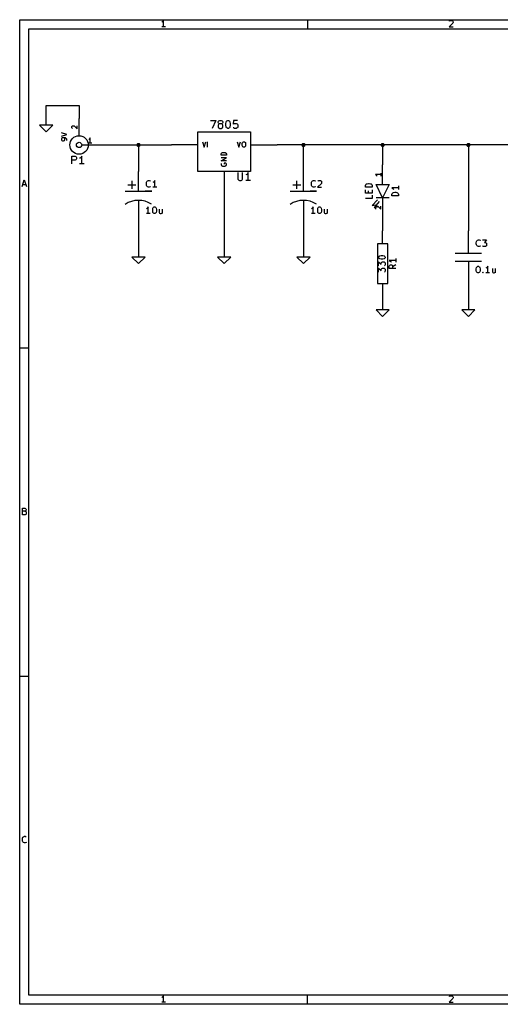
# Model space of a CAD drawing. Extents: x 4000 to 113000, y 4000 to 78670.
# Tile 1 of 9: x 4000 to 40417, y 4000 to 78670. Entities that reach past the tile are written whole.
import ezdxf

# ---------------------------------------------------------------- set-up
doc = ezdxf.new("R2010")
doc.units = 0
for name, color, linetype in [('BLACK', 1, 'CONTINUOUS'), ('CYAN', 4, 'CONTINUOUS'), ('GREEN', 3, 'CONTINUOUS'), ('RED', 5, 'CONTINUOUS')]:
    doc.layers.add(name, color=color, linetype=linetype)

msp = doc.modelspace()

# ---------------------------------------------------------------- linework, layer by layer
at = {"layer": 'BLACK'}
for p, q in [((4000, 78670), (113000, 78670)), ((4000, 4000), (4000, 78670)), ((14800, 78500), (14760, 78470)), ((14850, 78550), (14800, 78500)), ((14900, 78620), (14850, 78550)), ((14900, 78120), (14900, 78620)), ((25800, 78670), (25800, 77970)), ((36560, 78570), (36580, 78590)), ((36580, 78590), (36630, 78620)), ((36630, 78620), (36750, 78620)), ((36750, 78620), (36790, 78590)), ((36790, 78590), (36820, 78570)), ((36820, 78570), (36840, 78520)), ((36840, 78470), (36820, 78400)), ((36840, 78520), (36840, 78470)), ((4700, 77970), (112300, 77970)), ((4700, 4700), (4700, 77970)), ((15040, 78120), (14760, 78120)), ((36820, 78400), (36530, 78120)), ((36530, 78120), (36840, 78120)), ((4190, 66020), (4350, 66520)), ((4350, 66520), (4520, 66020)), ((4240, 66160), (4470, 66160)), ((4000, 53780), (4700, 53780)), ((4220, 41130), (4220, 41630)), ((4220, 41630), (4390, 41630)), ((4390, 41390), (4220, 41390)), ((4410, 41130), (4220, 41130)), ((4390, 41630), (4430, 41600)), ((4430, 41410), (4390, 41390)), ((4390, 41390), (4460, 41370)), ((4460, 41150), (4410, 41130)), ((4430, 41600), (4460, 41580)), ((4460, 41440), (4430, 41410)), ((4460, 41580), (4480, 41530)), ((4480, 41480), (4460, 41440)), ((4460, 41370), (4480, 41340)), ((4480, 41180), (4460, 41150)), ((4480, 41530), (4480, 41480)), ((4480, 41340), (4500, 41290)), ((4500, 41220), (4480, 41180)), ((4500, 41290), (4500, 41220)), ((4000, 28890), (4700, 28890)), ((4200, 16520), (4220, 16620)), ((4200, 16450), (4200, 16520)), ((4220, 16360), (4200, 16450)), ((4220, 16620), (4240, 16670)), ((4240, 16670), (4290, 16710)), ((4290, 16710), (4360, 16740)), ((4360, 16740), (4410, 16740)), ((4410, 16740), (4480, 16710)), ((4480, 16710), (4500, 16690)), ((4240, 16310), (4220, 16360)), ((4290, 16260), (4240, 16310)), ((4360, 16240), (4290, 16260)), ((4410, 16240), (4360, 16240)), ((4480, 16260), (4410, 16240)), ((4500, 16290), (4480, 16260)), ((112300, 4700), (4700, 4700)), ((14800, 4530), (14760, 4500)), ((14850, 4580), (14800, 4530)), ((14900, 4650), (14850, 4580)), ((14900, 4150), (14900, 4650)), ((25800, 4000), (25800, 4700)), ((36560, 4600), (36580, 4620)), ((36580, 4620), (36630, 4650)), ((36630, 4650), (36750, 4650)), ((36750, 4650), (36790, 4620)), ((36790, 4620), (36820, 4600)), ((36820, 4600), (36840, 4550)), ((36840, 4500), (36820, 4430)), ((36840, 4550), (36840, 4500)), ((113000, 4000), (4000, 4000)), ((15040, 4150), (14760, 4150)), ((36820, 4430), (36530, 4150)), ((36530, 4150), (36840, 4150))]:
    msp.add_line(p, q, dxfattribs=at)
at = {"layer": 'CYAN'}
for p, q in [((18450, 71030), (18850, 71030)), ((18850, 71030), (18590, 70430)), ((19040, 70910), (19070, 70970)), ((19070, 70970), (19100, 71000)), ((19100, 71000), (19160, 71030)), ((19160, 71030), (19270, 71030)), ((19270, 71030), (19330, 71000)), ((19330, 71000), (19360, 70970)), ((19360, 70970), (19390, 70910)), ((19640, 70910), (19670, 70970)), ((19670, 70970), (19700, 71000)), ((19700, 71000), (19760, 71030)), ((19760, 71030), (19810, 71030)), ((19810, 71030), (19870, 71000)), ((19870, 71000), (19900, 70970)), ((19900, 70970), (19930, 70910)), ((20210, 71030), (20180, 70740)), ((20500, 71030), (20210, 71030)), ((19040, 70880), (19040, 70910)), ((19070, 70830), (19040, 70880)), ((19070, 70710), (19040, 70660)), ((19040, 70660), (19040, 70540)), ((19040, 70540), (19070, 70480)), ((19100, 70800), (19070, 70830)), ((19100, 70740), (19070, 70710)), ((19070, 70480), (19100, 70460)), ((19160, 70770), (19100, 70800)), ((19160, 70770), (19100, 70740)), ((19100, 70460), (19160, 70430)), ((19270, 70770), (19160, 70770)), ((19160, 70430), (19270, 70430)), ((19330, 70800), (19270, 70770)), ((19330, 70740), (19270, 70770)), ((19270, 70430), (19330, 70460)), ((19360, 70830), (19330, 70800)), ((19360, 70710), (19330, 70740)), ((19330, 70460), (19360, 70480)), ((19390, 70880), (19360, 70830)), ((19390, 70660), (19360, 70710)), ((19360, 70480), (19390, 70540)), ((19390, 70910), (19390, 70880)), ((19390, 70540), (19390, 70660)), ((19610, 70800), (19640, 70910)), ((19610, 70660), (19610, 70800)), ((19640, 70540), (19610, 70660)), ((19670, 70480), (19640, 70540)), ((19700, 70460), (19670, 70480)), ((19760, 70430), (19700, 70460)), ((19810, 70430), (19760, 70430)), ((19870, 70460), (19810, 70430)), ((19900, 70480), (19870, 70460)), ((19930, 70540), (19900, 70480)), ((19930, 70910), (19960, 70800)), ((19960, 70660), (19930, 70540)), ((19960, 70800), (19960, 70660)), ((20180, 70740), (20210, 70770)), ((20210, 70460), (20180, 70480)), ((20210, 70770), (20270, 70800)), ((20270, 70430), (20210, 70460)), ((20270, 70800), (20410, 70800)), ((20410, 70430), (20270, 70430)), ((20410, 70800), (20470, 70770)), ((20470, 70460), (20410, 70430)), ((20470, 70770), (20500, 70740)), ((20500, 70480), (20470, 70460)), ((20500, 70740), (20530, 70680)), ((20530, 70540), (20500, 70480)), ((20530, 70680), (20530, 70540)), ((7560, 69960), (7160, 70090)), ((7160, 69830), (7560, 69960)), ((7180, 69680), (7160, 69640)), ((7160, 69640), (7160, 69560)), ((7160, 69560), (7180, 69520)), ((7200, 69700), (7180, 69680)), ((7180, 69520), (7200, 69510)), ((7240, 69710), (7200, 69700)), ((7200, 69510), (7240, 69490)), ((7390, 69710), (7240, 69710)), ((7240, 69490), (7330, 69490)), ((7370, 69700), (7330, 69710)), ((7330, 69490), (7370, 69510)), ((7390, 69680), (7370, 69700)), ((7370, 69510), (7390, 69520)), ((7470, 69700), (7390, 69710)), ((7410, 69640), (7390, 69680)), ((7390, 69520), (7410, 69560)), ((7410, 69560), (7410, 69640)), ((7520, 69660), (7470, 69700)), ((7540, 69640), (7520, 69660)), ((7560, 69600), (7540, 69640)), ((7560, 69520), (7560, 69600)), ((17840, 69410), (17970, 69010)), ((17970, 69010), (18100, 69410)), ((18240, 69010), (18240, 69410)), ((20480, 69410), (20610, 69010)), ((20610, 69010), (20740, 69410)), ((20860, 69270), (20880, 69350)), ((20860, 69140), (20860, 69270)), ((20880, 69070), (20860, 69140)), ((20880, 69350), (20910, 69390)), ((20910, 69030), (20880, 69070)), ((20910, 69390), (20950, 69410)), ((20950, 69010), (20910, 69030)), ((20950, 69410), (21030, 69410)), ((21030, 69010), (20950, 69010)), ((21030, 69410), (21070, 69390)), ((21070, 69030), (21030, 69010)), ((21070, 69390), (21100, 69350)), ((21100, 69070), (21070, 69030)), ((21100, 69350), (21120, 69270)), ((21120, 69140), (21100, 69070)), ((21120, 69270), (21120, 69140)), ((7960, 67730), (7960, 68330)), ((7960, 68330), (8190, 68330)), ((8190, 68010), (7960, 68010)), ((8190, 68330), (8250, 68300)), ((8250, 68040), (8190, 68010)), ((8250, 68300), (8280, 68270)), ((8280, 68070), (8250, 68040)), ((8280, 68270), (8310, 68210)), ((8310, 68130), (8280, 68070)), ((8310, 68210), (8310, 68130)), ((8590, 68180), (8530, 68160)), ((8650, 68240), (8590, 68180)), ((8710, 68330), (8650, 68240)), ((8710, 67730), (8710, 68330)), ((19260, 68480), (19280, 68540)), ((19260, 68390), (19260, 68480)), ((19660, 68390), (19260, 68390)), ((19260, 67970), (19660, 68190)), ((19660, 68190), (19260, 68190)), ((19660, 67970), (19260, 67970)), ((19280, 68540), (19320, 68580)), ((19320, 68580), (19360, 68590)), ((19360, 68590), (19430, 68610)), ((19430, 68610), (19490, 68610)), ((19490, 68610), (19570, 68590)), ((19570, 68590), (19600, 68580)), ((19600, 68580), (19640, 68540)), ((19640, 68540), (19660, 68480)), ((19660, 68480), (19660, 68390)), ((8880, 67730), (8530, 67730)), ((19280, 67770), (19260, 67740)), ((19260, 67740), (19260, 67680)), ((19260, 67680), (19280, 67620)), ((19280, 67620), (19320, 67580)), ((19320, 67580), (19360, 67570)), ((19360, 67570), (19430, 67550)), ((19430, 67550), (19490, 67550)), ((19620, 67790), (19490, 67790)), ((19490, 67790), (19490, 67720)), ((19490, 67550), (19570, 67570)), ((19570, 67570), (19600, 67580)), ((19600, 67580), (19640, 67620)), ((19640, 67770), (19620, 67790)), ((19660, 67720), (19640, 67770)), ((19640, 67620), (19660, 67680)), ((19660, 67680), (19660, 67720)), ((13690, 66440), (13760, 66470)), ((13760, 66470), (13810, 66470)), ((13810, 66470), (13880, 66440)), ((14240, 66470), (14190, 66400)), ((14240, 65970), (14240, 66470)), ((20540, 67070), (20540, 66580)), ((20540, 66580), (20570, 66520)), ((20570, 66520), (20600, 66500)), ((20600, 66500), (20660, 66470)), ((20660, 66470), (20770, 66470)), ((20770, 66470), (20830, 66500)), ((20830, 66500), (20860, 66520)), ((20860, 66520), (20890, 66580)), ((20890, 66580), (20890, 67070)), ((21200, 66920), (21140, 66900)), ((21490, 66470), (21140, 66470)), ((21260, 66980), (21200, 66920)), ((21320, 67070), (21260, 66980)), ((21320, 66470), (21320, 67070)), ((26190, 66440), (26260, 66470)), ((26260, 66470), (26310, 66470)), ((26310, 66470), (26380, 66440)), ((26620, 66440), (26670, 66470)), ((26670, 66470), (26790, 66470)), ((26790, 66470), (26830, 66440)), ((13600, 66250), (13620, 66350)), ((13600, 66180), (13600, 66250)), ((13620, 66090), (13600, 66180)), ((13620, 66350), (13640, 66400)), ((13640, 66040), (13620, 66090)), ((13640, 66400), (13690, 66440)), ((13690, 65990), (13640, 66040)), ((13760, 65970), (13690, 65990)), ((13810, 65970), (13760, 65970)), ((13880, 65990), (13810, 65970)), ((13880, 66440), (13900, 66420)), ((13900, 66020), (13880, 65990)), ((14140, 66350), (14100, 66320)), ((14380, 65970), (14100, 65970)), ((14190, 66400), (14140, 66350)), ((26100, 66250), (26120, 66350)), ((26100, 66180), (26100, 66250)), ((26120, 66090), (26100, 66180)), ((26120, 66350), (26140, 66400)), ((26140, 66040), (26120, 66090)), ((26140, 66400), (26190, 66440)), ((26190, 65990), (26140, 66040)), ((26260, 65970), (26190, 65990)), ((26310, 65970), (26260, 65970)), ((26380, 65990), (26310, 65970)), ((26380, 66440), (26400, 66420)), ((26400, 66020), (26380, 65990)), ((26860, 66250), (26570, 65970)), ((26570, 65970), (26880, 65970)), ((26600, 66420), (26620, 66440)), ((26830, 66440), (26860, 66420)), ((26860, 66420), (26880, 66370)), ((26880, 66320), (26860, 66250)), ((26880, 66370), (26880, 66320)), ((30200, 66090), (30230, 66160)), ((30200, 65970), (30200, 66090)), ((30700, 65970), (30200, 65970)), ((30200, 65520), (30200, 65760)), ((30230, 66160), (30270, 66210)), ((30270, 66210), (30320, 66230)), ((30320, 66230), (30420, 66250)), ((30420, 66250), (30490, 66250)), ((30490, 66250), (30580, 66230)), ((30580, 66230), (30630, 66210)), ((30630, 66210), (30680, 66160)), ((30680, 66160), (30700, 66090)), ((30700, 66090), (30700, 65970)), ((30700, 65760), (30700, 65520)), ((32700, 65920), (32200, 65920)), ((32200, 65920), (32270, 65870)), ((32270, 65870), (32320, 65820)), ((32320, 65820), (32350, 65780)), ((32700, 66060), (32700, 65780)), ((30700, 65520), (30200, 65520)), ((30700, 65120), (30200, 65120)), ((30440, 65520), (30440, 65690)), ((30700, 65360), (30700, 65120)), ((32200, 65420), (32230, 65490)), ((32200, 65300), (32200, 65420)), ((32700, 65300), (32200, 65300)), ((32230, 65490), (32270, 65540)), ((32270, 65540), (32320, 65560)), ((32320, 65560), (32420, 65580)), ((32420, 65580), (32490, 65580)), ((32490, 65580), (32580, 65560)), ((32580, 65560), (32630, 65540)), ((32630, 65540), (32680, 65490)), ((32680, 65490), (32700, 65420)), ((32700, 65420), (32700, 65300)), ((13640, 64350), (13600, 64320)), ((13690, 64400), (13640, 64350)), ((13740, 64470), (13690, 64400)), ((13740, 63970), (13740, 64470)), ((14080, 64280), (14100, 64370)), ((14080, 64160), (14080, 64280)), ((14100, 64370), (14120, 64420)), ((14120, 64420), (14150, 64440)), ((14150, 64440), (14190, 64470)), ((14190, 64470), (14240, 64470)), ((14240, 64470), (14290, 64440)), ((14290, 64440), (14310, 64420)), ((14310, 64420), (14340, 64370)), ((14340, 64370), (14360, 64280)), ((14360, 64280), (14360, 64160)), ((14580, 64300), (14580, 64040)), ((14790, 64300), (14790, 63970)), ((26140, 64350), (26100, 64320)), ((26190, 64400), (26140, 64350)), ((26240, 64470), (26190, 64400)), ((26240, 63970), (26240, 64470)), ((26580, 64280), (26600, 64370)), ((26580, 64160), (26580, 64280)), ((26600, 64370), (26620, 64420)), ((26620, 64420), (26650, 64440)), ((26650, 64440), (26690, 64470)), ((26690, 64470), (26740, 64470)), ((26740, 64470), (26790, 64440)), ((26790, 64440), (26810, 64420)), ((26810, 64420), (26840, 64370)), ((26840, 64370), (26860, 64280)), ((26860, 64280), (26860, 64160)), ((27080, 64300), (27080, 64040)), ((27290, 64300), (27290, 63970)), ((13880, 63970), (13600, 63970)), ((14100, 64060), (14080, 64160)), ((14120, 64020), (14100, 64060)), ((14150, 63990), (14120, 64020)), ((14190, 63970), (14150, 63990)), ((14240, 63970), (14190, 63970)), ((14290, 63990), (14240, 63970)), ((14310, 64020), (14290, 63990)), ((14340, 64060), (14310, 64020)), ((14360, 64160), (14340, 64060)), ((14580, 64040), (14600, 63990)), ((14600, 63990), (14650, 63970)), ((14650, 63970), (14720, 63970)), ((14720, 63970), (14770, 63990)), ((14770, 63990), (14790, 64020)), ((26380, 63970), (26100, 63970)), ((26600, 64060), (26580, 64160)), ((26620, 64020), (26600, 64060)), ((26650, 63990), (26620, 64020)), ((26690, 63970), (26650, 63990)), ((26740, 63970), (26690, 63970)), ((26790, 63990), (26740, 63970)), ((26810, 64020), (26790, 63990)), ((26840, 64060), (26810, 64020)), ((26860, 64160), (26840, 64060)), ((27080, 64040), (27100, 63990)), ((27100, 63990), (27150, 63970)), ((27150, 63970), (27220, 63970)), ((27220, 63970), (27270, 63990)), ((27270, 63990), (27290, 64020)), ((38600, 61750), (38620, 61850)), ((38600, 61680), (38600, 61750)), ((38620, 61590), (38600, 61680)), ((38620, 61850), (38640, 61900)), ((38640, 61540), (38620, 61590)), ((38640, 61900), (38690, 61940)), ((38690, 61490), (38640, 61540)), ((38690, 61940), (38760, 61970)), ((38760, 61470), (38690, 61490)), ((38760, 61970), (38810, 61970)), ((38810, 61470), (38760, 61470)), ((38810, 61970), (38880, 61940)), ((38880, 61490), (38810, 61470)), ((38880, 61940), (38900, 61920)), ((38900, 61520), (38880, 61490)), ((39070, 61970), (39380, 61970)), ((39100, 61490), (39070, 61520)), ((39140, 61470), (39100, 61490)), ((39290, 61470), (39140, 61470)), ((39380, 61970), (39210, 61780)), ((39210, 61780), (39290, 61780)), ((39290, 61780), (39330, 61750)), ((39330, 61490), (39290, 61470)), ((39330, 61750), (39360, 61730)), ((39360, 61520), (39330, 61490)), ((39360, 61730), (39380, 61680)), ((39380, 61560), (39360, 61520)), ((39380, 61680), (39380, 61560)), ((31200, 60670), (31230, 60720)), ((31200, 60620), (31200, 60670)), ((31230, 60580), (31200, 60620)), ((31230, 60720), (31250, 60740)), ((31250, 60550), (31230, 60580)), ((31250, 60740), (31300, 60770)), ((31300, 60530), (31250, 60550)), ((31300, 60770), (31390, 60790)), ((31390, 60510), (31300, 60530)), ((31390, 60790), (31510, 60790)), ((31510, 60510), (31390, 60510)), ((31510, 60790), (31610, 60770)), ((31610, 60530), (31510, 60510)), ((31610, 60770), (31650, 60740)), ((31650, 60550), (31610, 60530)), ((31650, 60740), (31680, 60720)), ((31680, 60580), (31650, 60550)), ((31680, 60720), (31700, 60670)), ((31700, 60620), (31680, 60580)), ((31700, 60670), (31700, 60620)), ((32500, 60560), (32500, 60280)), ((31200, 60000), (31200, 60310)), ((31200, 60310), (31390, 60140)), ((31200, 59520), (31200, 59830)), ((31200, 59830), (31390, 59660)), ((31390, 60220), (31420, 60260)), ((31390, 60140), (31390, 60220)), ((31390, 59740), (31420, 59780)), ((31390, 59660), (31390, 59740)), ((31420, 60260), (31440, 60290)), ((31420, 59780), (31440, 59810)), ((31440, 60290), (31490, 60310)), ((31440, 59810), (31490, 59830)), ((31490, 60310), (31610, 60310)), ((31490, 59830), (31610, 59830)), ((31610, 60310), (31650, 60290)), ((31610, 59830), (31650, 59810)), ((31650, 60290), (31680, 60260)), ((31680, 60030), (31650, 60000)), ((31650, 59810), (31680, 59780)), ((31680, 60260), (31700, 60220)), ((31700, 60070), (31680, 60030)), ((31680, 59780), (31700, 59740)), ((31700, 60220), (31700, 60070)), ((31700, 59740), (31700, 59590)), ((32500, 60420), (32000, 60420)), ((32000, 60420), (32070, 60370)), ((32000, 59990), (32030, 60040)), ((32000, 59800), (32000, 59990)), ((32500, 59800), (32000, 59800)), ((32030, 60040), (32050, 60060)), ((32050, 60060), (32100, 60080)), ((32070, 60370), (32120, 60320)), ((32100, 60080), (32170, 60080)), ((32120, 60320), (32150, 60280)), ((32170, 60080), (32220, 60060)), ((32220, 60060), (32240, 60040)), ((32240, 60040), (32260, 59990)), ((32500, 60080), (32260, 59920)), ((32260, 59990), (32260, 59800)), ((38600, 59780), (38620, 59870)), ((38600, 59660), (38600, 59780)), ((38620, 59870), (38640, 59920)), ((38640, 59920), (38670, 59940)), ((38670, 59940), (38710, 59970)), ((38710, 59970), (38760, 59970)), ((38760, 59970), (38810, 59940)), ((38810, 59940), (38830, 59920)), ((38830, 59920), (38860, 59870)), ((38860, 59870), (38880, 59780)), ((38880, 59780), (38880, 59660)), ((39360, 59850), (39320, 59820)), ((39410, 59900), (39360, 59850)), ((39460, 59970), (39410, 59900)), ((39460, 59470), (39460, 59970)), ((39820, 59800), (39820, 59540)), ((40030, 59800), (40030, 59470)), ((31680, 59550), (31650, 59520)), ((31700, 59590), (31680, 59550)), ((38620, 59560), (38600, 59660)), ((38640, 59520), (38620, 59560)), ((38670, 59490), (38640, 59520)), ((38710, 59470), (38670, 59490)), ((38760, 59470), (38710, 59470)), ((38810, 59490), (38760, 59470)), ((38830, 59520), (38810, 59490)), ((38860, 59560), (38830, 59520)), ((38880, 59660), (38860, 59560)), ((39080, 59490), (39100, 59520)), ((39100, 59470), (39080, 59490)), ((39100, 59520), (39120, 59490)), ((39100, 59520), (39100, 59470)), ((39120, 59490), (39100, 59470)), ((39600, 59470), (39320, 59470)), ((39820, 59540), (39840, 59490)), ((39840, 59490), (39890, 59470)), ((39890, 59470), (39960, 59470)), ((39960, 59470), (40010, 59490)), ((40010, 59490), (40030, 59520))]:
    msp.add_line(p, q, dxfattribs=at)
at = {"layer": 'GREEN'}
for p, q in [((6000, 70670), (6000, 72170)), ((6000, 72170), (8500, 72170)), ((8500, 72170), (8500, 71170)), ((10000, 69170), (15500, 69170)), ((13000, 69170), (13000, 67170)), ((43000, 69170), (23500, 69170)), ((25500, 67170), (25500, 69170)), ((31500, 69170), (31500, 67670)), ((38000, 69170), (38000, 62670)), ((19500, 66170), (19500, 60670)), ((31500, 63670), (31500, 62670)), ((13000, 63170), (13000, 60670)), ((25500, 63170), (25500, 60670)), ((38000, 58670), (38000, 56670)), ((31500, 57670), (31500, 56670))]:
    msp.add_line(p, q, dxfattribs=at)
at = {"layer": 'GREEN', "const_width": 160}
for points in [[(12920, 69170, 1), (13080, 69170, 1)], [(25420, 69170, 1), (25580, 69170, 1)], [(31420, 69170, 1), (31580, 69170, 1)], [(37920, 69170, 1), (38080, 69170, 1)]]:
    msp.add_lwpolyline(points, format="xyb", close=True, dxfattribs=at)
at = {"layer": 'RED'}
for p, q in [((8500, 69870), (8500, 71170)), ((5500, 70670), (6000, 70170)), ((6500, 70670), (5500, 70670)), ((6000, 70170), (6500, 70670)), ((7960, 70560), (7980, 70600)), ((7960, 70460), (7960, 70560)), ((7980, 70430), (7960, 70460)), ((7980, 70600), (8000, 70620)), ((8000, 70410), (7980, 70430)), ((8000, 70620), (8040, 70630)), ((8040, 70630), (8080, 70630)), ((8080, 70630), (8130, 70620)), ((8130, 70620), (8360, 70390)), ((8360, 70390), (8360, 70630)), ((9270, 69610), (9240, 69590)), ((9310, 69650), (9270, 69610)), ((9350, 69710), (9310, 69650)), ((9350, 69310), (9350, 69710)), ((17500, 67170), (17500, 70170)), ((17500, 70170), (21500, 70170)), ((21500, 70170), (21500, 67170)), ((8700, 69170), (10000, 69170)), ((9460, 69310), (9240, 69310)), ((17500, 69170), (15500, 69170)), ((21500, 69170), (23500, 69170)), ((31500, 66170), (31500, 67670)), ((12510, 65850), (12510, 66460)), ((13000, 65670), (13000, 67170)), ((21500, 67170), (17500, 67170)), ((19500, 67170), (19500, 66170)), ((25010, 65850), (25010, 66460)), ((25500, 65670), (25500, 67170)), ((31360, 66920), (30960, 66920)), ((30960, 66920), (31020, 66880)), ((31020, 66880), (31060, 66840)), ((31060, 66840), (31080, 66810)), ((31360, 67030), (31360, 66810)), ((12200, 66150), (12810, 66150)), ((24700, 66150), (25310, 66150)), ((31500, 65170), (31000, 66170)), ((31000, 66170), (32000, 66170)), ((32000, 66170), (31500, 65170)), ((12000, 65670), (14000, 65670)), ((13000, 64970), (13000, 63170)), ((14000, 65670), (13500, 65670)), ((24500, 65670), (26500, 65670)), ((25500, 64970), (25500, 63170)), ((26500, 65670), (26000, 65670)), ((31100, 65020), (30700, 64570)), ((32000, 65170), (31000, 65170)), ((31500, 65170), (31500, 63670)), ((30700, 64570), (30950, 64620)), ((31250, 64870), (30850, 64420)), ((30850, 64420), (31100, 64470)), ((30960, 64460), (30980, 64500)), ((30960, 64360), (30960, 64460)), ((30980, 64330), (30960, 64360)), ((30980, 64500), (31000, 64520)), ((31000, 64310), (30980, 64330)), ((31000, 64520), (31040, 64530)), ((31040, 64530), (31080, 64530)), ((31080, 64530), (31130, 64520)), ((31130, 64520), (31360, 64290)), ((31360, 64290), (31360, 64530)), ((31500, 61670), (31500, 62670)), ((38000, 60970), (38000, 62670)), ((31100, 61670), (31100, 58670)), ((31900, 61670), (31100, 61670)), ((31900, 58670), (31900, 61670)), ((12500, 60670), (13000, 60170)), ((13500, 60670), (12500, 60670)), ((13000, 60170), (13500, 60670)), ((19000, 60670), (19500, 60170)), ((20000, 60670), (19000, 60670)), ((19500, 60170), (20000, 60670)), ((25000, 60670), (25500, 60170)), ((26000, 60670), (25000, 60670)), ((25500, 60170), (26000, 60670)), ((37000, 60970), (39000, 60970)), ((37000, 60370), (39000, 60370)), ((38000, 60370), (38000, 58670)), ((31100, 58670), (31900, 58670)), ((31500, 58670), (31500, 57670)), ((31000, 56670), (31500, 56170)), ((32000, 56670), (31000, 56670)), ((31500, 56170), (32000, 56670)), ((37500, 56670), (38000, 56170)), ((38500, 56670), (37500, 56670)), ((38000, 56170), (38500, 56670))]:
    msp.add_line(p, q, dxfattribs=at)
for radius in [700, 200]:
    msp.add_circle((8500, 69170), radius, dxfattribs=at)
for centre in [(13000, 63170), (25500, 63170)]:
    msp.add_arc(centre, 1800, -303, -236, dxfattribs=at)

doc.saveas('drawing.dxf')
